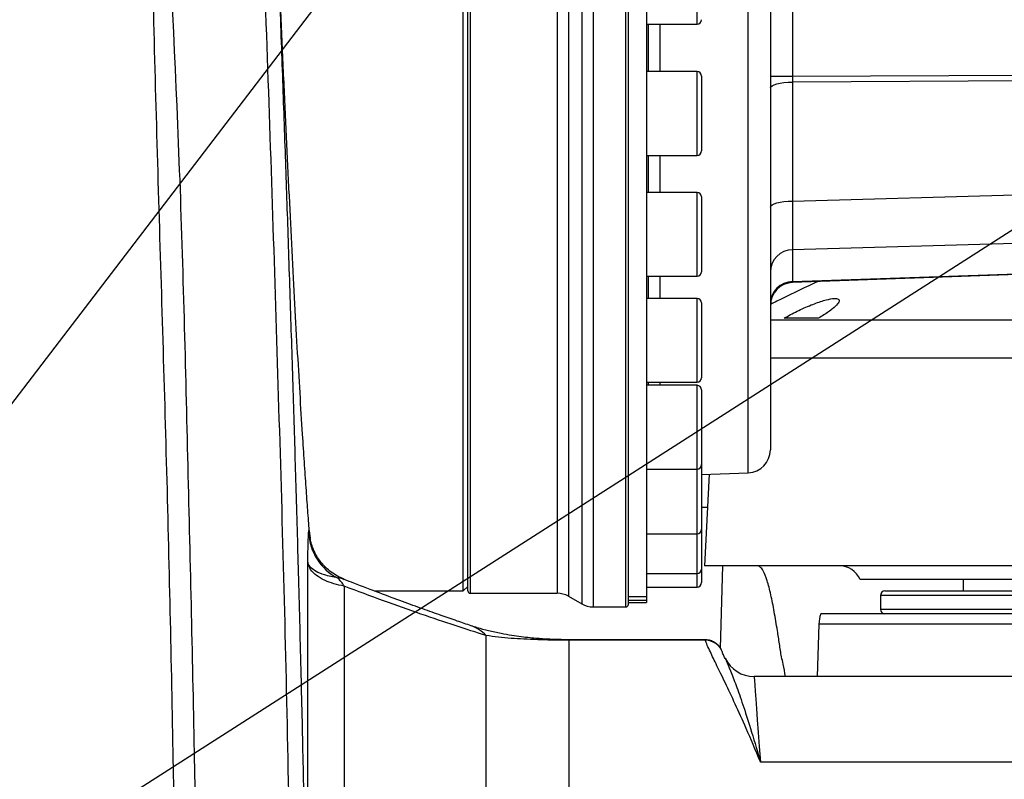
# Model space of a CAD drawing. Extents: x 0 to 16820, y 0 to 11880.
# Tile 49 of 84: x 8520 to 8735, y 6519 to 6685. Entities that reach past the tile are written whole.
import ezdxf

# ---------------------------------------------------------------- set-up
doc = ezdxf.new("R2010")
doc.units = 0
doc.header["$LTSCALE"] = 20
doc.layers.get('0').update_dxf_attribs({"linetype": 'CONTINUOUS'})
doc.styles.add('SLDTEXTSTYLE0', font='TXT', dxfattribs={"width": 0.605})
doc.dimstyles.new('SLDDIMSTYLE0', dxfattribs={"dimtxt": 100, "dimasz": 100, "dimexe": 0, "dimexo": 0.0625, "dimgap": 25, "dimtad": 1, "dimdec": 1, "dimrnd": 1e-09, "dimzin": 12, "dimtxsty": 'SLDTEXTSTYLE0', "dimsah": 1, "dimcen": 0, "dimazin": 3, "dimtfac": 1, "dimtofl": 0, "dimtmove": 0, "dimatfit": 3, "dimtolj": 1, "dimtzin": 12})
doc.dimstyles.new('SLDDIMSTYLE1', dxfattribs={"dimtxt": 100, "dimasz": 100, "dimexe": 0, "dimexo": 0.0625, "dimgap": 25, "dimtad": 1, "dimdec": 4, "dimlfac": 20, "dimzin": 12, "dimtxsty": 'SLDTEXTSTYLE0', "dimsah": 1, "dimcen": 0.09, "dimadec": 1, "dimazin": 3, "dimtfac": 1, "dimtofl": 0, "dimtmove": 0, "dimatfit": 3, "dimtolj": 1, "dimtzin": 12})

# ---------------------------------------------------------------- blocks, each defined once
blk = doc.blocks.new('_D')
at = {"color": 7, "linetype": 'CONTINUOUS'}
for q in [(10380.8, 9036.16), (8366, 6401.82)]:
    blk.add_line((9334.36, 7667.96), q, dxfattribs=at)
blk.add_solid([(9334.36, 7667.96), (9407.03, 7738.27), (9383.2, 7756.5)], dxfattribs=at)
at = {"color": 7, "linetype": 'CONTINUOUS', "insert": (10032.55, 8792.98), "char_height": 100, "attachment_point": 1, "rotation": 52.5905, "style": 'SLDTEXTSTYLE0'}
blk.add_mtext('R1594', dxfattribs=at)
blk = doc.blocks.new('_D_1')
at = {"color": 7, "linetype": 'CONTINUOUS'}
blk.add_line((11867.49, 8642.4), (8366, 6401.82), dxfattribs=at)
blk.add_solid([(11867.49, 8642.4), (11775.17, 8601.13), (11791.34, 8575.86)], dxfattribs=at)
at = {"color": 7, "linetype": 'CONTINUOUS', "insert": (9875.65, 7520.81), "char_height": 100, "attachment_point": 1, "rotation": 32.6149, "style": 'SLDTEXTSTYLE0'}
blk.add_mtext('R4157', dxfattribs=at)
blk = doc.blocks.new('_D_2')
at = {"color": 7, "linetype": 'CONTINUOUS'}
for p, q in [((4232.76, 7130.62), (3693.35, 7225.73)), ((8406, 6401.82), (13110.72, 6401.82))]:
    blk.add_line(p, q, dxfattribs=at)
blk.add_arc((8366, 6401.82), 4714.73, 0, 170, dxfattribs=at)
for points in [[(3722.9, 7220.52), (3756.05, 7316.05), (3726.56, 7321.58)], [(13080.72, 6401.82), (13094.66, 6501.97), (13064.66, 6501.66)]]:
    blk.add_solid(points, dxfattribs=at)
at = {"color": 7, "linetype": 'CONTINUOUS', "insert": (8646.6, 11239.4), "char_height": 100, "attachment_point": 1, "rotation": 355, "style": 'SLDTEXTSTYLE0'}
blk.add_mtext('170°', dxfattribs=at)

msp = doc.modelspace()

# ---------------------------------------------------------------- linework, layer by layer
at = {"color": 8, "linetype": 'CONTINUOUS'}
for p, q in [((8645.3366889, 6888.8197838), (8645.3366889, 6556.8197964)), ((8652.4969352, 6556.8197964), (8652.4969352, 6888.8197838)), ((8639.9610354, 6886.4896594), (8639.9610354, 6559.1499208)), ((8642.8366615, 6888.149917), (8642.8366615, 6557.4896632)), ((8618.4969259, 6885.8197926), (8618.4969259, 6559.8198025)), ((8637.4610377, 6885.8197926), (8637.4610377, 6559.8198025)), ((8679.1714145, 6586.0941409), (8679.1714145, 6711.9864522)), ((8667.9969145, 6683.9185356), (8667.9969145, 6702.1957038)), ((8688.8224198, 6700.5921303), (8688.8224198, 6672.6205646)), ((8659.8922325, 6683.9185356), (8659.8922325, 6673.6105679)), ((8667.9969145, 6673.2863782), (8667.9969145, 6673.6105679)), ((8667.9969145, 6655.310571), (8667.9969145, 6673.2863782)), ((8683.9969171, 6672.6205646), (8688.8224198, 6672.6205646)), ((8688.8224198, 6672.6205646), (8766.4969279, 6672.977656)), ((8766.4969279, 6671.6843544), (8688.8224198, 6671.327263)), ((8688.8224198, 6671.327263), (8688.8224198, 6645.3408001)), ((8659.8922325, 6655.310571), (8659.8922325, 6647.2453325)), ((8667.9969145, 6646.2805717), (8667.9969145, 6647.2453325)), ((8667.9969145, 6628.9453356), (8667.9969145, 6646.2805717)), ((8688.8224198, 6645.3408001), (8766.4969279, 6647.5555001)), ((8766.4969279, 6636.9553654), (8688.8224198, 6634.7406505)), ((8688.8224198, 6634.7406505), (8688.8224198, 6627.7776061)), ((8659.8922325, 6628.9453356), (8659.8922325, 6624.1360156)), ((8688.8224198, 6627.7776061), (8766.4969279, 6630.4900645)), ((8667.9969145, 6622.21615), (8667.9969145, 6624.1360156)), ((8667.9969145, 6605.8360039), (8667.9969145, 6622.21615)), ((8659.8922325, 6605.8360039), (8659.8922325, 6605.1706819)), ((8667.9969145, 6602.0178644), (8667.9969145, 6605.1706819)), ((8667.9969145, 6586.8706851), (8667.9969145, 6602.0178644)), ((8667.9969145, 6586.4619164), (8667.9969145, 6586.8706851)), ((8667.9969145, 6572.7781652), (8667.9969145, 6586.4619164)), ((8670.256169, 6578.4967242), (8668.9969314, 6578.494191)), ((8667.9969145, 6564.1000418), (8667.9969145, 6572.7781652)), ((8583.0581201, 6459.3004583), (8583.0581201, 6566.828206)), ((8673.1151653, 6547.8118061), (8673.6416532, 6565.8197998)), ((8667.9969145, 6561.1697881), (8667.9969145, 6564.1000418)), ((8591.0233272, 6561.3434462), (8591.0233272, 6435.40268)), ((8652.9969288, 6559.1233967), (8656.9969369, 6559.1233967)), ((8656.9969369, 6558.2304148), (8652.9969288, 6558.2304148)), ((8863.9969243, 6559.319794), (8707.996936, 6559.319794)), ((8707.996936, 6556.319788), (8863.9764501, 6556.319788)), ((8863.8019277, 6553.0989914), (8694.5732249, 6553.0989914)), ((8621.9897283, 6487.660162), (8621.9897283, 6550.5789666)), ((8640.0133384, 6549.6664046), (8640.0133384, 6549.5661794)), ((8640.0133384, 6549.5661794), (8640.0133384, 6473.4754337)), ((8669.7828783, 6549.5661794), (8640.0133384, 6549.5661794)), ((8669.7828783, 6549.5661794), (8669.7615994, 6549.5928673)), ((8830.1572813, 6522.9664741), (8681.8365766, 6522.9664741))]:
    msp.add_line(p, q, dxfattribs=at)
at = {"color": 7, "linetype": 'CONTINUOUS'}
for p, q in [((8652.9969288, 6888.3197902), (8652.9969288, 6557.31979)), ((8616.9969155, 6560.3197961), (8616.9969155, 6885.319799)), ((8617.9969324, 6560.3197961), (8617.9969324, 6885.319799)), ((8656.9969369, 6734.4531713), (8656.9969369, 6559.1233967)), ((8683.9969171, 6704.7812937), (8683.9969171, 6591.0910963)), ((8656.9969369, 6683.9185356), (8667.9969145, 6683.9185356)), ((8657.3420776, 6683.9185356), (8657.3420776, 6673.6105679)), ((8667.9969145, 6673.6105679), (8656.9969369, 6673.6105679)), ((8668.9969314, 6672.6105808), (8668.9969314, 6672.3217963)), ((8668.9969314, 6672.3217963), (8668.9969314, 6656.3105582)), ((8656.9969369, 6655.310571), (8667.9969145, 6655.310571)), ((8657.3420776, 6655.310571), (8657.3420776, 6647.2453325)), ((8667.9969145, 6647.2453325), (8656.9969369, 6647.2453325)), ((8668.9969314, 6646.2453304), (8668.9969314, 6645.3860103)), ((8668.9969314, 6645.3860103), (8668.9969314, 6629.9453376)), ((8656.9969369, 6628.9453356), (8667.9969145, 6628.9453356)), ((8657.3420776, 6628.9453356), (8657.3420776, 6624.1360156)), ((8766.4969279, 6630.3197889), (8688.8224198, 6627.6073454)), ((8667.9969145, 6624.1360156), (8656.9969369, 6624.1360156)), ((8668.9969314, 6623.1360136), (8668.9969314, 6621.4259712)), ((8668.9969314, 6621.4259712), (8668.9969314, 6606.8360059)), ((8656.9969369, 6605.8360039), (8667.9969145, 6605.8360039)), ((8667.9969145, 6605.1706819), (8656.9969369, 6605.1706819)), ((8657.3420776, 6605.8360039), (8657.3420776, 6605.1706819)), ((8668.9969314, 6604.1706799), (8668.9969314, 6601.362422)), ((8668.9969314, 6601.362422), (8668.9969314, 6587.8706722)), ((8668.9969314, 6587.8706722), (8668.9969314, 6585.966423)), ((8656.9969369, 6586.8706851), (8667.9969145, 6586.8706851)), ((8668.9969314, 6585.7388376), (8679.1714145, 6586.0941409)), ((8668.9969314, 6585.966423), (8668.9969314, 6573.7781672)), ((8670.6387116, 6585.7961772), (8669.5918156, 6565.8197998)), ((8583.4091021, 6573.4350084), (8583.6198045, 6571.83668)), ((8656.9969369, 6572.7781652), (8667.9969145, 6572.7781652)), ((8668.9969314, 6573.7781672), (8668.9969314, 6565.1000439)), ((8668.9969314, 6565.1000439), (8668.9969314, 6562.1697901)), ((8900.0159813, 6565.8197998), (8669.5918156, 6565.8197998)), ((8591.0255326, 6562.7602933), (8590.952055, 6562.8001092)), ((8656.9969369, 6564.1000418), (8667.9969145, 6564.1000418)), ((8868.4143735, 6562.8197937), (8703.5795165, 6562.8197937)), ((8726.0469211, 6562.8197937), (8726.0885848, 6560.3197961)), ((8597.5518091, 6560.3197961), (8616.9969155, 6560.3197961)), ((8616.9969155, 6560.3197961), (8617.9969324, 6561.3197981)), ((8656.9969369, 6561.1697881), (8667.9969145, 6561.1697881)), ((8708.9969231, 6560.3197961), (8862.9969371, 6560.3197961)), ((8618.4969259, 6559.8198025), (8637.4610377, 6559.8198025)), ((8639.9610354, 6559.1499208), (8642.8366615, 6557.4896632)), ((8652.9969288, 6559.1075866), (8656.9969369, 6559.1075866)), ((8652.9969288, 6557.8197984), (8656.9969369, 6557.8197984)), ((8656.9969369, 6559.1233967), (8656.9969369, 6559.1075866)), ((8656.9969369, 6559.1233967), (8656.9969369, 6558.2304148)), ((8656.9969369, 6558.2304148), (8656.9969369, 6557.8197984)), ((8707.996936, 6559.319794), (8707.996936, 6556.319788)), ((8645.3366889, 6556.8197964), (8652.4969352, 6556.8197964)), ((8863.9183057, 6555.3198008), (8694.9690295, 6555.3198008)), ((8694.5732249, 6553.0989914), (8694.1737844, 6541.6599809)), ((8669.7615994, 6549.6671496), (8640.0133384, 6549.6671496)), ((8673.567207, 6546.8955337), (8673.5361828, 6546.9828545)), ((8674.1184605, 6545.6390975), (8674.1323186, 6545.6092505)), ((8831.5559639, 6541.6599809), (8680.437894, 6541.6599809))]:
    msp.add_line(p, q, dxfattribs=at)
at = {"color": 8, "linetype": 'CONTINUOUS', "flags": 128}
for points in [[(8683.9969171, 6670.0339316), (8684.0887977, 6670.2808736), (8684.3610121, 6670.518726), (8684.8035766, 6670.7387565), (8685.4002191, 6670.9328888), (8686.1290349, 6671.0940002), (8686.9632317, 6671.2161599), (8687.8721727, 6671.2948678), (8688.8224198, 6671.327263)], [(8683.9969171, 6644.0474837), (8684.0887977, 6644.2944108), (8684.3610121, 6644.5322631), (8684.8035766, 6644.7523086), (8685.4002191, 6644.9464409), (8686.1290349, 6645.1075523), (8686.9632317, 6645.229712), (8687.8721727, 6645.3084199), (8688.8224198, 6645.3408001)], [(8680.437894, 6541.6599809), (8680.4382516, 6541.6552274), (8680.4566992, 6541.4086579), (8680.5030717, 6540.789008), (8680.5771602, 6539.7986321), (8680.6787265, 6538.4412257), (8680.8073832, 6536.7218404), (8680.9626235, 6534.6469282), (8681.143911, 6532.2242527), (8681.3505007, 6529.4628589), (8681.5817071, 6526.3730808), (8681.8365766, 6522.9664741)]]:
    msp.add_lwpolyline(points, dxfattribs=at)
at = {"color": 7, "linetype": 'CONTINUOUS'}
for centre, radius, start, end in [((8365.9969283, 6401.8197952), 4157, 190, 170), ((8365.9969283, 6401.8197952), 1594, 190, 170), ((8667.9969283, 6684.9185211), 1, 270, 360), ((8667.9969283, 6672.6105718), 1, 0, 90), ((8667.9969283, 6656.3105718), 1, 270, 360), ((8667.9969283, 6646.2453347), 1, 0, 90), ((8667.9969283, 6629.9453347), 1, 270, 360), ((8688.9969283, 6622.6103879), 5, 92, 180), ((8667.9969283, 6623.1360111), 1, 0, 90), ((8667.9969283, 6606.8360111), 1, 270, 360), ((8667.9969283, 6604.1706793), 1, 0, 90), ((8678.9969283, 6591.0910999), 5, 272, 0), ((8667.9969283, 6587.8706793), 1, 270, 360), ((8667.9969283, 6573.7781665), 1, 270, 360), ((8667.9969283, 6565.10004), 1, 270, 360), ((8698.9969283, 6560.8197952), 5, 23.578178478, 90), ((8667.9969283, 6562.1697952), 1, 270, 360), ((8618.4969283, 6560.3197952), 0.5, 180, 270), ((8708.9969283, 6559.3197952), 1, 90, 180), ((8637.4610299, 6554.8197952), 5, 60, 90), ((8645.3366743, 6561.8197952), 5, 240, 270), ((8652.4969283, 6557.3197952), 0.5, 270, 0), ((8708.9969283, 6556.3197952), 1, 180, 270), ((8702.5683649, 6552.8197952), 8, 161.790043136, 178), ((8680.437905, 6548.6599787), 7, 205.571039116, 270.256119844), ((8659.5514159, 6537.8197952), 28, 7.882928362, 13.512287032)]:
    msp.add_arc(centre, radius, start, end, dxfattribs=at)
at = {"color": 8, "linetype": 'CONTINUOUS'}
for centre, radius, start, end in [((8688.9062649, 6629.8313231), 4.9100434, 90.978444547, 179.035531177), ((8688.9062649, 6622.8682786), 4.9100434, 90.978444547, 179.035531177), ((8595.1066692, 6573.6048388), 11.8460747, 182.621832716, 241.958645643), ((8585.6185407, 6558.411393), 6.1488742, 28.479475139, 50.403077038), ((8615.9286269, 6544.8457372), 8.3430732, 43.407637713, 70.566954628), ((8669.8212313, 6545.6036579), 3.9627071, 20.367726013, 90.554545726)]:
    msp.add_arc(centre, radius, start, end, dxfattribs=at)
for centre, major_axis, ratio, start_param, end_param in [((8688.9969283, 6672.6221599), (0.0230428, 5.0001585), 0.0348961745, 1.5712780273, 1.8329170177), ((8688.9969283, 6649.2406203), (0.1425569, 15.0101598), 0.0094828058, 1.8337140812, 2.8802082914), ((8688.9969283, 6632.6164833), (0.1745048, 5.0091413), 0.0045722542, 2.8802730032, 3.1419119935)]:
    msp.add_ellipse(centre, major_axis=major_axis, ratio=ratio, start_param=start_param, end_param=end_param, dxfattribs=at)
for points, knots in [([(8579.8252685, 6459.6844985), (8579.4432767, 6485.9888731), (8578.6791824, 6538.6052359), (8576.2944442, 6617.5098086), (8573.8513725, 6692.2143064), (8571.6448728, 6744.0734479), (8570.7929703, 6773.207093), (8570.6220808, 6783.6995923), (8570.3918091, 6794.1210058), (8570.1638402, 6804.3245423), (8569.9271679, 6814.0525443), (8569.7118555, 6823.2671752), (8569.533546, 6831.9793784), (8569.376269, 6840.3032634), (8569.2389987, 6848.1722106), (8569.1189755, 6855.5307958), (8569.0118563, 6862.3728567), (8568.9135357, 6868.6893522), (8568.8202135, 6874.4394024), (8568.7302594, 6879.5851331), (8568.6372779, 6884.093084), (8568.5339803, 6888.0166086), (8568.4459431, 6890.0912198), (8568.4017999, 6891.1314605)], [0, 0, 0, 0, 0.16544067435, 0.33092923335, 0.49644184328, 0.63548217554, 0.65740235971, 0.67968929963, 0.7021344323, 0.7246068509, 0.74691170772, 0.76798783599, 0.78912702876, 0.81040878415, 0.83158581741, 0.85262927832, 0.87364412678, 0.8947482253, 0.91594375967, 0.9369998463, 0.95795349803, 0.9789172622, 1, 1, 1, 1]), ([(8570.0806988, 6887.7544104), (8570.1041681, 6886.763135), (8570.1512444, 6884.774767), (8570.2521721, 6880.8936105), (8570.3747663, 6876.3868565), (8570.5201556, 6871.2309504), (8570.6871409, 6865.4805216), (8570.8749598, 6859.1772466), (8571.0825285, 6852.3693637), (8571.3090943, 6845.0986466), (8571.5544262, 6837.3883591), (8571.8176116, 6829.2850948), (8572.0979433, 6820.8305787), (8572.4296848, 6811.0272207), (8572.8181591, 6799.8384541), (8573.2708475, 6787.2394109), (8573.7468999, 6774.4170738), (8574.2582386, 6761.2134634), (8574.6965675, 6749.7657579), (8575.0640029, 6740.1009496), (8575.3519067, 6732.4833218), (8575.6336494, 6724.9826479), (8575.9092097, 6717.5988193), (8576.1786614, 6710.3315892), (8576.4418945, 6703.1805525), (8576.8555934, 6691.8614646), (8577.4051531, 6676.5979097), (8578.0719925, 6657.6093084), (8578.717426, 6638.6983946), (8579.3416608, 6619.7589004), (8579.9410332, 6600.7773397), (8580.5079032, 6581.896215), (8581.0582252, 6562.3784303), (8581.5811718, 6542.2096036), (8582.0619324, 6521.514172), (8582.4745649, 6500.8807859), (8582.8213978, 6480.0844432), (8582.9792425, 6466.2258319), (8583.0581201, 6459.3004583)], [0, 0, 0, 0, 0.0205737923, 0.0412683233, 0.0621271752, 0.0828228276, 0.1035709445, 0.1244176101, 0.1449709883, 0.165568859, 0.1862619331, 0.2068166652, 0.2273960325, 0.248056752, 0.2759674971, 0.3034702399, 0.3309691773, 0.3585326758, 0.3875001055, 0.4039266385, 0.420103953, 0.4360324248, 0.4517124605, 0.4671448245, 0.4823301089, 0.4972691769, 0.5392543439, 0.5795680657, 0.6182326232, 0.6597171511, 0.7002114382, 0.7391377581, 0.7799742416, 0.82452015, 0.8675841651, 0.9117643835, 0.9559072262, 1, 1, 1, 1]), ([(8554.7721995, 6416.3423933), (8554.7191138, 6434.4870725), (8554.6129375, 6470.7780775), (8553.7167141, 6528.8334777), (8552.3319574, 6590.5054399), (8550.5651576, 6644.9059426), (8549.3904445, 6688.4381337), (8548.6575779, 6721.0931818), (8547.6457722, 6753.7423575), (8546.2748444, 6775.4735042), (8545.5894483, 6786.3380013)], [0, 0, 0, 0, 0.1470673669, 0.2941480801, 0.4705928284, 0.6470385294, 0.7352861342, 0.8235438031, 0.9117806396, 1, 1, 1, 1]), ([(8550.4684908, 6782.7714382), (8550.4684908, 6782.7714183), (8550.4684904, 6739.7214251), (8554.7609087, 6675.4946994), (8556.8543082, 6589.5946464), (8558.3173677, 6528.5054267), (8559.1566956, 6470.7141864), (8559.2630532, 6434.3951548), (8559.3162341, 6416.2349178)], [0, 0, 0, 0, 0.00000016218, 0.35140428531, 0.52711995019, 0.70283462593, 0.85141141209, 1, 1, 1, 1]), ([(8683.9969171, 6619.4796412), (8684.7288641, 6619.4789813), (8686.5114802, 6619.4773741), (8690.1901538, 6619.4793066), (8694.8502817, 6619.4793916), (8700.1715611, 6619.4789313), (8706.0591428, 6619.4771676), (8712.5816466, 6619.4762558), (8719.6220127, 6619.4806459), (8727.1121855, 6619.485326), (8734.9713589, 6619.4817761), (8743.2774676, 6619.4794675), (8751.873187, 6619.4797625), (8760.688358, 6619.4814096), (8769.6322683, 6619.478581), (8778.7865303, 6619.4758715), (8787.3325203, 6619.477299), (8795.2229601, 6619.4801501), (8802.3930842, 6619.4822892), (8809.6085459, 6619.483059), (8816.8020659, 6619.4825534), (8824.4055531, 6619.4788892), (8832.295461, 6619.4766456), (8840.3710061, 6619.478293), (8848.14438, 6619.4798462), (8855.4500312, 6619.4782231), (8862.2371186, 6619.482157), (8868.456624, 6619.4851454), (8874.1596868, 6619.4775528), (8879.2114285, 6619.4865918), (8883.5879457, 6619.4746249), (8887.2437854, 6619.4819603), (8890.2711281, 6619.4805421), (8891.6673699, 6619.4786848), (8892.3710896, 6619.4777487)], [0, 0, 0, 0, 0.022722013, 0.0553381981, 0.0884893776, 0.1205937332, 0.1529222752, 0.1855986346, 0.2187516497, 0.2508892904, 0.2832509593, 0.3158718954, 0.3490281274, 0.3811651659, 0.4135271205, 0.4461481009, 0.4793044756, 0.5046145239, 0.5303903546, 0.5562817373, 0.5828749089, 0.6095949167, 0.641726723, 0.6740840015, 0.7067008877, 0.7398524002, 0.7719327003, 0.8042374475, 0.8368884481, 0.8700146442, 0.9020825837, 0.9343740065, 0.9669238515, 1, 1, 1, 1]), ([(8897.6914002, 6611.1041008), (8896.9811684, 6611.0970127), (8895.5607005, 6611.0828365), (8892.4419391, 6611.1111639), (8888.5882014, 6611.0965046), (8883.9742915, 6611.1101628), (8878.6886565, 6611.1017515), (8872.7868473, 6611.1061316), (8866.2090996, 6611.1062112), (8859.0766962, 6611.1017962), (8851.4227799, 6611.1033279), (8843.358378, 6611.1017923), (8834.802316, 6611.1005036), (8825.9257543, 6611.1028275), (8816.7662393, 6611.1065201), (8807.4526687, 6611.106252), (8797.8893128, 6611.104238), (8788.2764748, 6611.1012242), (8778.6464849, 6611.099698), (8769.1312609, 6611.1019959), (8759.6331387, 6611.1047016), (8750.3599873, 6611.1038546), (8741.3434392, 6611.1035372), (8732.7024351, 6611.1058253), (8724.3485912, 6611.1078017), (8716.4675768, 6611.104383), (8709.0912786, 6611.1004026), (8702.2970792, 6611.1006523), (8696.0147739, 6611.1022174), (8690.4415282, 6611.1032345), (8686.4130011, 6611.1029697), (8684.5283467, 6611.1025967), (8683.9969171, 6611.1024915)], [0, 0, 0, 0, 0.0335369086, 0.0670740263, 0.1014595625, 0.1360977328, 0.1696680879, 0.2036089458, 0.2375502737, 0.2721843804, 0.3057838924, 0.3397542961, 0.3737247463, 0.4083907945, 0.4419870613, 0.4759539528, 0.5099207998, 0.5445826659, 0.5781542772, 0.6121427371, 0.6461310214, 0.6807995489, 0.7143971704, 0.7483659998, 0.7823344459, 0.8169983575, 0.8505985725, 0.8844352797, 0.9185424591, 0.9532099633, 0.9868062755, 1, 1, 1, 1]), ([(8583.1987573, 6571.5008377), (8583.1995407, 6571.5222799), (8583.2220734, 6572.1389903), (8583.2479846, 6572.6091466), (8583.2729949, 6573.0629562)], [0, 0, 0, 0, 0.03476870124, 1, 1, 1, 1]), ([(8583.2729949, 6573.0629562), (8583.2942762, 6573.2705634), (8583.3316837, 6573.6354876), (8583.385781, 6573.4953996), (8583.4091021, 6573.4350084)], [0, 0, 0, 0, 0.5689051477, 1, 1, 1, 1]), ([(8583.0581201, 6566.828206), (8583.0582195, 6566.8314843), (8583.0711183, 6567.2571181), (8583.0961393, 6568.104612), (8583.1414549, 6569.7445427), (8583.1759944, 6570.8031639), (8583.1987573, 6571.5008377)], [0, 0, 0, 0, 0.0019698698, 0.2557585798, 0.5095151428, 1, 1, 1, 1]), ([(8591.0233272, 6561.3434462), (8590.2491229, 6561.5200399), (8588.6907504, 6561.8754999), (8587.199586, 6562.4335804), (8585.7709297, 6563.1188773), (8584.5033791, 6563.9779626), (8583.3979109, 6565.2702653), (8583.1677238, 6566.3256731), (8583.0581201, 6566.828206)], [0, 0, 0, 0, 0.1677225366, 0.337603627, 0.4056225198, 0.6078444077, 0.8132749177, 1, 1, 1, 1]), ([(8589.5377262, 6563.1493925), (8588.5539068, 6563.3551206), (8586.7427739, 6563.7338496), (8584.7939257, 6564.5443568), (8583.7257678, 6565.3672892), (8583.2825373, 6566.0594572), (8583.1227558, 6566.4835383), (8583.0739937, 6566.709169), (8583.0584712, 6566.8255731), (8583.0581201, 6566.828206)], [0, 0, 0, 0, 0.2844376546, 0.5236270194, 0.7626828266, 0.8804035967, 0.9394777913, 0.9986310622, 1, 1, 1, 1]), ([(8590.952055, 6562.8001092), (8590.8634323, 6562.85086), (8590.3694885, 6563.1337223), (8589.9126222, 6563.1423295), (8589.5377262, 6563.1493925)], [0, 0, 0, 0, 0.1794185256, 1, 1, 1, 1]), ([(8621.9897283, 6550.5789666), (8619.7971301, 6551.2785258), (8615.3958037, 6552.6827907), (8607.7910416, 6555.2506456), (8599.6818297, 6558.1045084), (8593.9128241, 6560.2625549), (8591.0233272, 6561.3434462)], [0, 0, 0, 0, 0.2464197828, 0.4946523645, 0.7468887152, 1, 1, 1, 1]), ([(8640.0133384, 6549.5661794), (8639.6284421, 6549.5667833), (8638.445004, 6549.5686403), (8637.2135153, 6549.5823091), (8635.8522625, 6549.6038447), (8634.6552808, 6549.6291933), (8632.5570018, 6549.6898738), (8630.1425733, 6549.7949853), (8626.284966, 6550.032016), (8623.7503505, 6550.354771), (8621.9897283, 6550.5789666)], [0, 0, 0, 0, 0.0369526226, 0.1136179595, 0.1303300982, 0.2000956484, 0.2709744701, 0.440493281, 0.6113493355, 1, 1, 1, 1]), ([(8681.8365766, 6522.9664741), (8681.8279534, 6522.9877591), (8680.7695763, 6525.6001847), (8678.8661457, 6530.0833078), (8676.3013847, 6535.7496052), (8674.1325671, 6540.3310189), (8672.2773467, 6544.146422), (8671.0059415, 6546.7688923), (8670.1881104, 6548.5266715), (8669.917954, 6549.2196811), (8669.7828783, 6549.5661794)], [0, 0, 0, 0, 0.0015161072, 0.186080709, 0.3405491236, 0.4955021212, 0.6503881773, 0.8047641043, 0.9023838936, 1, 1, 1, 1]), ([(8674.1323186, 6545.6092505), (8674.2088391, 6545.4469443), (8674.5000244, 6544.8293167), (8675.2718277, 6543.002448), (8676.4917718, 6539.8335316), (8677.9702857, 6535.6385724), (8679.7105341, 6530.2684814), (8681.0396521, 6525.7945116), (8681.783398, 6523.1558331), (8681.8309335, 6522.9865682), (8681.8365766, 6522.9664741)], [0, 0, 0, 0, 0.0627259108, 0.2386924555, 0.4160943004, 0.5979658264, 0.7813658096, 0.9860596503, 0.9983450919, 1, 1, 1, 1])]:
    msp.add_open_spline(points, degree=3, knots=knots, dxfattribs=at)
at = {"color": 7, "linetype": 'CONTINUOUS'}
for points, knots in [([(8583.4091021, 6573.4350084), (8583.3005123, 6574.8871552), (8583.0829398, 6577.7967026), (8582.7244146, 6582.8385485), (8582.3464658, 6588.3709898), (8581.9015594, 6595.1685724), (8581.3866041, 6603.4370601), (8580.799998, 6613.4094534), (8580.1959118, 6624.2677358), (8579.5873094, 6635.8161808), (8578.9799653, 6647.9467168), (8578.3785928, 6660.5487081), (8577.7776712, 6673.7320957), (8577.1882946, 6687.2410805), (8576.61382, 6700.9551479), (8576.0571328, 6714.7569371), (8575.5118451, 6728.7665619), (8574.9875026, 6742.7010411), (8574.4862671, 6756.4416981), (8574.0098785, 6769.8793127), (8573.5525888, 6783.1270939), (8573.1222742, 6795.9087179), (8572.7203143, 6808.1210662), (8572.3477345, 6819.6755047), (8571.9999895, 6830.6644707), (8571.6831667, 6840.84998), (8571.3980539, 6850.1559697), (8571.1450358, 6858.5252232), (8570.9211842, 6866.0173211), (8570.7306284, 6872.4597042), (8570.5735574, 6877.8146405), (8570.4500757, 6882.0523356), (8570.3579964, 6885.2289159), (8570.3032782, 6887.1235795), (8570.2799488, 6887.9315262), (8570.2849692, 6887.7581793), (8570.2857835, 6887.7300619)], [0, 0, 0, 0, 0.0221867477, 0.0444537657, 0.0668226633, 0.0892735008, 0.1200295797, 0.1509999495, 0.1823029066, 0.2140605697, 0.2448584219, 0.2758716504, 0.3072182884, 0.339021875, 0.3698224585, 0.4008386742, 0.4321887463, 0.4639962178, 0.4947853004, 0.5257897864, 0.5571283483, 0.5889241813, 0.6196966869, 0.6506847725, 0.6820062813, 0.7137848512, 0.7445410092, 0.7755120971, 0.8068169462, 0.8385781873, 0.8693204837, 0.9002778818, 0.9315684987, 0.9633157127, 0.994049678, 1, 1, 1, 1]), ([(8694.3376673, 6627.7999429), (8694.0201924, 6627.6510119), (8691.0172292, 6626.2422879), (8687.5747243, 6624.5935692), (8684.4876596, 6623.0431649), (8684.0429021, 6622.8197961)], [0, 0, 0, 0, 0.0918888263, 0.8691672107, 1, 1, 1, 1]), ([(8687.0196773, 6619.81979), (8687.9365449, 6620.3287611), (8689.7718358, 6621.3475669), (8692.852624, 6622.7201812), (8695.5974042, 6623.6997958), (8697.608722, 6624.1486396), (8698.750286, 6624.1088018), (8699.1153467, 6623.6829475), (8698.7538164, 6622.9210143), (8697.6220484, 6621.8422777), (8696.0670792, 6620.7493297), (8694.8699344, 6620.0550279), (8694.4643272, 6619.81979)], [0, 0, 0, 0, 0.1224629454, 0.245133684, 0.3606198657, 0.462481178, 0.5533376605, 0.6406995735, 0.7317794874, 0.8317342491, 0.9429895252, 1, 1, 1, 1]), ([(8694.4643272, 6619.81979), (8693.0957736, 6619.81979), (8690.3511025, 6619.81979), (8688.1321907, 6619.81979), (8687.0196773, 6619.81979)], [0, 0, 0, 0, 0.4986220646, 1, 1, 1, 1]), ([(8591.0005881, 6562.9162191), (8590.6497466, 6563.0516847), (8589.7824693, 6563.3865544), (8588.5364049, 6564.1533337), (8587.2942304, 6565.1291029), (8586.2523955, 6566.2010705), (8585.4093003, 6567.3068617), (8584.7646338, 6568.3843772), (8584.305634, 6569.3604413), (8584.0014524, 6570.1781096), (8583.8104779, 6570.81774), (8583.6952899, 6571.2915986), (8583.6294246, 6571.6190207), (8583.5977567, 6571.810081), (8583.5957319, 6571.8255248), (8583.5947109, 6571.8333124)], [0, 0, 0, 0, 0.071882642, 0.1776932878, 0.278606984, 0.3743756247, 0.4643317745, 0.547011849, 0.6199385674, 0.6820442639, 0.7372295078, 0.7923591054, 0.8532122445, 0.9259828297, 1, 1, 1, 1]), ([(8686.7969347, 6544.370219), (8686.6732097, 6544.8769862), (8686.3728602, 6546.1071932), (8685.9771219, 6548.7525607), (8685.465304, 6552.1583359), (8684.8497956, 6555.8320627), (8684.1117935, 6559.5811993), (8683.3050161, 6562.7018283), (8682.5226925, 6564.6412789), (8681.798206, 6565.6483059), (8681.3653764, 6565.7626432), (8681.1490072, 6565.8197998)], [0, 0, 0, 0, 0.0662787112, 0.1608954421, 0.2555656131, 0.3972897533, 0.5394931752, 0.6810625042, 0.8219230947, 0.9109802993, 1, 1, 1, 1]), ([(8618.7109066, 6552.7205019), (8617.7136226, 6553.0615457), (8615.62724, 6553.7750313), (8612.1090582, 6555.0011817), (8608.1357785, 6556.4098858), (8603.6491894, 6558.0335495), (8598.6247552, 6559.9036231), (8594.3648438, 6561.5192223), (8591.7457746, 6562.5483045), (8591.0456045, 6562.8234147)], [0, 0, 0, 0, 0.1259469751, 0.263489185, 0.4104968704, 0.5693600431, 0.7441477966, 0.9316016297, 1, 1, 1, 1]), ([(8640.013249, 6549.6764927), (8639.8624297, 6549.6760974), (8639.1745989, 6549.6742946), (8637.9228254, 6549.6981533), (8636.2834544, 6549.7491), (8634.654542, 6549.8307449), (8633.1058497, 6549.9417801), (8631.3974027, 6550.0973), (8629.5382276, 6550.3099384), (8627.4465837, 6550.6105353), (8625.0348762, 6551.0340748), (8622.5022127, 6551.5901015), (8620.3121016, 6552.1711357), (8619.1292252, 6552.580856), (8618.6746968, 6552.7382939)], [0, 0, 0, 0, 0.0138132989, 0.0629972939, 0.1161101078, 0.1727642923, 0.2317611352, 0.2957188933, 0.3827326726, 0.480899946, 0.6012120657, 0.7539390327, 0.905449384, 1, 1, 1, 1]), ([(8673.5352887, 6546.9842105), (8673.5331611, 6546.9903558), (8673.5153173, 6547.0418945), (8673.43576, 6547.2454528), (8673.2367256, 6547.6570001), (8672.8602557, 6548.2262901), (8672.2489402, 6548.8427399), (8671.4094485, 6549.3461623), (8670.5497862, 6549.6367964), (8669.9922126, 6549.6359719), (8669.7634472, 6549.6356337)], [0, 0, 0, 0, 0.0112305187, 0.0941866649, 0.1848512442, 0.3106454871, 0.4882008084, 0.6812542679, 0.8692226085, 1, 1, 1, 1]), ([(8674.1055561, 6545.5995052), (8673.9872778, 6545.8606728), (8673.7586274, 6546.3655504), (8673.5937727, 6546.7850568), (8673.5639474, 6546.8751219), (8673.5578788, 6546.8934475)], [0, 0, 0, 0, 0.4605055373, 0.8902286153, 1, 1, 1, 1])]:
    msp.add_open_spline(points, degree=3, knots=knots, dxfattribs=at)

# ---------------------------------------------------------------- dimensions: what is measured, and where the dimension line sits
dim = msp.add_angular_dim_2l(base=(8776.9122976, 11098.6039576), line1=((7345.1676267, 6401.8197952), (8365.9969283, 6401.8197952)), line2=((4272.1510991, 7123.6752698), (6796.21337, 6678.6149904)), dimstyle='SLDDIMSTYLE1', dxfattribs=at)
dim.commit()
dim.dimension.update_dxf_attribs({"geometry": '_D_2', "text_midpoint": (8776.9122976, 11098.6039576), "dimtype": 162})
for mpoint, picture, middle in [((9334.3644854, 7667.9557573), '_D', (10258.4359328, 8876.1747058)), ((11867.4903821, 8642.3984244), '_D_1', (10116.7438552, 7522.1093098))]:
    dim = msp.add_radius_dim(center=(8365.9969283, 6401.8197952), mpoint=mpoint, dimstyle='SLDDIMSTYLE0', dxfattribs=at)
    dim.commit()
    dim.dimension.update_dxf_attribs({"geometry": picture, "text_midpoint": middle, "dimtype": 164})

doc.saveas('drawing.dxf')
